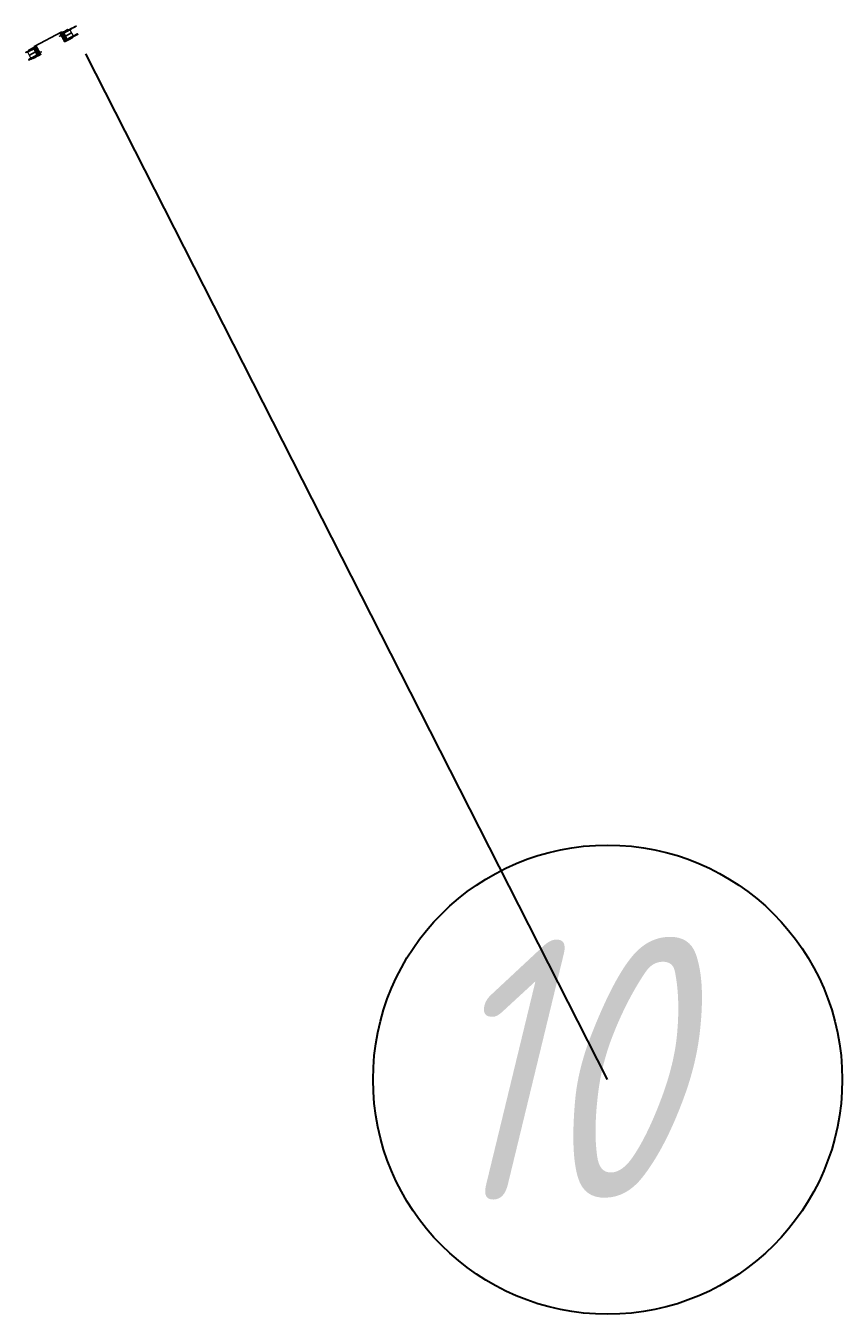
# Model space of a CAD drawing. Header units: metres. Extents: x 1285860 to 1560489, y -721344 to 834863.
# Tile 20 of 256: x 1305135 to 1306079, y 747188 to 748679. Entities that reach past the tile are written whole.
import ezdxf
from ezdxf.enums import TextEntityAlignment as Align

# ---------------------------------------------------------------- set-up
doc = ezdxf.new("R2010")
doc.units = ezdxf.units.M
doc.header["$LTSCALE"] = 0.2
doc.linetypes.add('DASHDOT2', pattern=[12.7, 6.35, -3.175, 0, -3.175])
doc.linetypes.add('HIDDEN2', pattern=[4.7625, 3.175, -1.5875])
doc.layers.get('0').update_dxf_attribs({"lineweight": 35})
doc.layers.add('!OIS-G-stoiki', color=90, linetype='Continuous')
doc.layers.add('!OIS-G-svai', color=55, linetype='Continuous')
for name, color, linetype, lineweight in [('!OIS-G-svai-osi', 30, 'DASHDOT2', 18), ('!OIS-K-osi', 30, 'DASHDOT2', 18), ('!OIS-K-razm', 10, 'Continuous', 20), ('!OIS-K-s0.5', 50, 'Continuous', 35)]:
    doc.layers.add(name, color=color, linetype=linetype, lineweight=lineweight)
doc.layers.add('!OIS-K-construct', color=125, linetype='Continuous', plot=False)
doc.styles.add('GOST-2.304_Type-B_italic', font='txt')
doc.styles.add('OIS_Ann', font='simplex.shx', dxfattribs={"width": 0.85, "oblique": 15, "height": 2.5})
doc.styles.add('Simplex', font='simplex.shx', dxfattribs={"width": 0.85, "oblique": 15})
doc.dimstyles.new('M200n', dxfattribs={"dimscale": 0.2, "dimtxt": 2.5, "dimasz": 2.5, "dimexe": 2, "dimexo": 0, "dimgap": 1, "dimtad": 1, "dimdec": 0, "dimlfac": 1000, "dimzin": 1, "dimdsep": 46, "dimtxsty": 'Simplex', "dimblk": 'ARCHTICK', "dimcen": 1.5, "dimdle": 2, "dimclrd": 256, "dimclre": 256, "dimclrt": 256, "dimazin": 0, "dimtfac": 1, "dimtdec": 0, "dimtmove": 0, "dimatfit": 3, "dimfxl": 1, "dimtolj": 1, "dimtzin": 9, "dimlwd": -1, "dimlwe": -1, "dimarcsym": 1})

# ---------------------------------------------------------------- blocks, each defined once
blk = doc.blocks.new('*U148')
at = {"layer": '!OIS-G-svai-osi'}
for p, q in [((0, 0.225), (0, -0.225)), ((0.225, 0), (-0.225, 0))]:
    blk.add_line(p, q, dxfattribs=at)
blk.add_lwpolyline([(-0.175, 0.175), (0.175, 0.175), (0.175, -0.175), (-0.175, -0.175)], close=True)
at = {"layer": '!OIS-K-construct', "style": 'OIS_Ann', "oblique": 15, "width": 0.85}
blk.add_text('ОП ', height=0.05, dxfattribs=at).set_placement((0, 0), align=Align.BOTTOM_RIGHT)
blk.add_text('СВ ', height=0.05, dxfattribs=at).set_placement((0, -0.1), align=Align.TOP_RIGHT)
blk.add_attdef('ОП_N', text='', height=0.05, dxfattribs=at).set_placement((0, 0), align=Align.BOTTOM_LEFT)
blk.add_attdef('СВ_N', text='', height=0.05, dxfattribs=at).set_placement((0, -0.1), align=Align.TOP_LEFT)
blk = doc.blocks.new('*U149')
at = {"layer": '!OIS-G-svai-osi'}
for p, q in [((0, 0.225), (0, -0.225)), ((0.225, 0), (-0.225, 0))]:
    blk.add_line(p, q, dxfattribs=at)
blk.add_lwpolyline([(-0.175, 0.175), (0.175, 0.175), (0.175, -0.175), (-0.175, -0.175)], close=True)
at = {"layer": '!OIS-K-construct', "style": 'OIS_Ann', "oblique": 15, "width": 0.85}
blk.add_text('ОП ', height=0.05, dxfattribs=at).set_placement((0, 0), align=Align.BOTTOM_RIGHT)
blk.add_text('СВ ', height=0.05, dxfattribs=at).set_placement((0, -0.1), align=Align.TOP_RIGHT)
blk.add_attdef('ОП_N', text='', height=0.05, dxfattribs=at).set_placement((0, 0), align=Align.BOTTOM_LEFT)
blk.add_attdef('СВ_N', text='', height=0.05, dxfattribs=at).set_placement((0, -0.1), align=Align.TOP_LEFT)
blk = doc.blocks.new('*U142')
at = {"layer": '!OIS-G-svai-osi'}
for p, q in [((0, 0.225), (0, -0.225)), ((0.225, 0), (-0.225, 0))]:
    blk.add_line(p, q, dxfattribs=at)
blk.add_lwpolyline([(-0.175, 0.175), (0.175, 0.175), (0.175, -0.175), (-0.175, -0.175)], close=True)
at = {"layer": '!OIS-K-construct', "style": 'OIS_Ann', "oblique": 15, "width": 0.85}
blk.add_text('ОП ', height=0.05, dxfattribs=at).set_placement((0, 0), align=Align.BOTTOM_RIGHT)
blk.add_text('СВ ', height=0.05, dxfattribs=at).set_placement((0, -0.1), align=Align.TOP_RIGHT)
blk.add_attdef('ОП_N', text='', height=0.05, dxfattribs=at).set_placement((0, 0), align=Align.BOTTOM_LEFT)
blk.add_attdef('СВ_N', text='', height=0.05, dxfattribs=at).set_placement((0, -0.1), align=Align.TOP_LEFT)
blk = doc.blocks.new('*U143')
at = {"layer": '!OIS-G-svai-osi'}
for p, q in [((0, 0.225), (0, -0.225)), ((0.225, 0), (-0.225, 0))]:
    blk.add_line(p, q, dxfattribs=at)
blk.add_lwpolyline([(-0.175, 0.175), (0.175, 0.175), (0.175, -0.175), (-0.175, -0.175)], close=True)
at = {"layer": '!OIS-K-construct', "style": 'OIS_Ann', "oblique": 15, "width": 0.85}
blk.add_text('ОП ', height=0.05, dxfattribs=at).set_placement((0, 0), align=Align.BOTTOM_RIGHT)
blk.add_text('СВ ', height=0.05, dxfattribs=at).set_placement((0, -0.1), align=Align.TOP_RIGHT)
blk.add_attdef('ОП_N', text='', height=0.05, dxfattribs=at).set_placement((0, 0), align=Align.BOTTOM_LEFT)
blk.add_attdef('СВ_N', text='', height=0.05, dxfattribs=at).set_placement((0, -0.1), align=Align.TOP_LEFT)
blk = doc.blocks.new('*U19')
at = {"layer": '!OIS-G-svai-osi'}
for p, q in [((0, 0.225), (0, -0.225)), ((0.225, 0), (-0.225, 0))]:
    blk.add_line(p, q, dxfattribs=at)
blk.add_lwpolyline([(-0.175, 0.175), (0.175, 0.175), (0.175, -0.175), (-0.175, -0.175)], close=True)
at = {"layer": '!OIS-K-construct', "style": 'OIS_Ann', "oblique": 15, "width": 0.85}
blk.add_text('ОП ', height=0.05, dxfattribs=at).set_placement((0, 0), align=Align.BOTTOM_RIGHT)
blk.add_text('СВ ', height=0.05, dxfattribs=at).set_placement((0, -0.1), align=Align.TOP_RIGHT)
blk.add_attdef('ОП_N', text='', height=0.05, dxfattribs=at).set_placement((0, 0), align=Align.BOTTOM_LEFT)
blk.add_attdef('СВ_N', text='', height=0.05, dxfattribs=at).set_placement((0, -0.1), align=Align.TOP_LEFT)
blk = doc.blocks.new('*U20')
at = {"layer": '!OIS-G-svai-osi'}
for p, q in [((0, 0.225), (0, -0.225)), ((0.225, 0), (-0.225, 0))]:
    blk.add_line(p, q, dxfattribs=at)
blk.add_lwpolyline([(-0.175, 0.175), (0.175, 0.175), (0.175, -0.175), (-0.175, -0.175)], close=True)
at = {"layer": '!OIS-K-construct', "style": 'OIS_Ann', "oblique": 15, "width": 0.85}
blk.add_text('ОП ', height=0.05, dxfattribs=at).set_placement((0, 0), align=Align.BOTTOM_RIGHT)
blk.add_text('СВ ', height=0.05, dxfattribs=at).set_placement((0, -0.1), align=Align.TOP_RIGHT)
blk.add_attdef('ОП_N', text='', height=0.05, dxfattribs=at).set_placement((0, 0), align=Align.BOTTOM_LEFT)
blk.add_attdef('СВ_N', text='', height=0.05, dxfattribs=at).set_placement((0, -0.1), align=Align.TOP_LEFT)
blk = doc.blocks.new('*U21')
at = {"layer": '!OIS-G-svai-osi'}
for p, q in [((0, 0.225), (0, -0.225)), ((0.225, 0), (-0.225, 0))]:
    blk.add_line(p, q, dxfattribs=at)
blk.add_lwpolyline([(-0.175, 0.175), (0.175, 0.175), (0.175, -0.175), (-0.175, -0.175)], close=True)
at = {"layer": '!OIS-K-construct', "style": 'OIS_Ann', "oblique": 15, "width": 0.85}
blk.add_text('ОП ', height=0.05, dxfattribs=at).set_placement((0, 0), align=Align.BOTTOM_RIGHT)
blk.add_text('СВ ', height=0.05, dxfattribs=at).set_placement((0, -0.1), align=Align.TOP_RIGHT)
blk.add_attdef('ОП_N', text='', height=0.05, dxfattribs=at).set_placement((0, 0), align=Align.BOTTOM_LEFT)
blk.add_attdef('СВ_N', text='', height=0.05, dxfattribs=at).set_placement((0, -0.1), align=Align.TOP_LEFT)
blk = doc.blocks.new('*U22')
at = {"layer": '!OIS-G-svai-osi'}
for p, q in [((0, 0.225), (0, -0.225)), ((0.225, 0), (-0.225, 0))]:
    blk.add_line(p, q, dxfattribs=at)
blk.add_lwpolyline([(-0.175, 0.175), (0.175, 0.175), (0.175, -0.175), (-0.175, -0.175)], close=True)
at = {"layer": '!OIS-K-construct', "style": 'OIS_Ann', "oblique": 15, "width": 0.85}
blk.add_text('ОП ', height=0.05, dxfattribs=at).set_placement((0, 0), align=Align.BOTTOM_RIGHT)
blk.add_text('СВ ', height=0.05, dxfattribs=at).set_placement((0, -0.1), align=Align.TOP_RIGHT)
blk.add_attdef('ОП_N', text='', height=0.05, dxfattribs=at).set_placement((0, 0), align=Align.BOTTOM_LEFT)
blk.add_attdef('СВ_N', text='', height=0.05, dxfattribs=at).set_placement((0, -0.1), align=Align.TOP_LEFT)
blk = doc.blocks.new('*U25')
at = {"layer": '!OIS-G-svai-osi'}
for p, q in [((0, 0.225), (0, -0.225)), ((0.225, 0), (-0.225, 0))]:
    blk.add_line(p, q, dxfattribs=at)
blk.add_lwpolyline([(-0.175, 0.175), (0.175, 0.175), (0.175, -0.175), (-0.175, -0.175)], close=True)
at = {"layer": '!OIS-K-construct', "style": 'OIS_Ann', "oblique": 15, "width": 0.85}
blk.add_text('ОП ', height=0.05, dxfattribs=at).set_placement((0, 0), align=Align.BOTTOM_RIGHT)
blk.add_text('СВ ', height=0.05, dxfattribs=at).set_placement((0, -0.1), align=Align.TOP_RIGHT)
blk.add_attdef('ОП_N', text='', height=0.05, dxfattribs=at).set_placement((0, 0), align=Align.BOTTOM_LEFT)
blk.add_attdef('СВ_N', text='', height=0.05, dxfattribs=at).set_placement((0, -0.1), align=Align.TOP_LEFT)
blk = doc.blocks.new('*U26')
at = {"layer": '!OIS-G-svai-osi'}
for p, q in [((0, 0.225), (0, -0.225)), ((0.225, 0), (-0.225, 0))]:
    blk.add_line(p, q, dxfattribs=at)
blk.add_lwpolyline([(-0.175, 0.175), (0.175, 0.175), (0.175, -0.175), (-0.175, -0.175)], close=True)
at = {"layer": '!OIS-K-construct', "style": 'OIS_Ann', "oblique": 15, "width": 0.85}
blk.add_text('ОП ', height=0.05, dxfattribs=at).set_placement((0, 0), align=Align.BOTTOM_RIGHT)
blk.add_text('СВ ', height=0.05, dxfattribs=at).set_placement((0, -0.1), align=Align.TOP_RIGHT)
blk.add_attdef('ОП_N', text='', height=0.05, dxfattribs=at).set_placement((0, 0), align=Align.BOTTOM_LEFT)
blk.add_attdef('СВ_N', text='', height=0.05, dxfattribs=at).set_placement((0, -0.1), align=Align.TOP_LEFT)
blk = doc.blocks.new('*U145')
at = {"layer": '!OIS-G-svai-osi'}
for p, q in [((0, 0.225), (0, -0.225)), ((0.225, 0), (-0.225, 0))]:
    blk.add_line(p, q, dxfattribs=at)
blk.add_lwpolyline([(-0.175, 0.175), (0.175, 0.175), (0.175, -0.175), (-0.175, -0.175)], close=True)
at = {"layer": '!OIS-K-construct', "style": 'OIS_Ann', "oblique": 15, "width": 0.85}
blk.add_text('ОП ', height=0.05, dxfattribs=at).set_placement((0, 0), align=Align.BOTTOM_RIGHT)
blk.add_text('СВ ', height=0.05, dxfattribs=at).set_placement((0, -0.1), align=Align.TOP_RIGHT)
blk.add_attdef('ОП_N', text='', height=0.05, dxfattribs=at).set_placement((0, 0), align=Align.BOTTOM_LEFT)
blk.add_attdef('СВ_N', text='', height=0.05, dxfattribs=at).set_placement((0, -0.1), align=Align.TOP_LEFT)
blk = doc.blocks.new('*U146')
at = {"layer": '!OIS-G-svai-osi'}
for p, q in [((0, 0.225), (0, -0.225)), ((0.225, 0), (-0.225, 0))]:
    blk.add_line(p, q, dxfattribs=at)
blk.add_lwpolyline([(-0.175, 0.175), (0.175, 0.175), (0.175, -0.175), (-0.175, -0.175)], close=True)
at = {"layer": '!OIS-K-construct', "style": 'OIS_Ann', "oblique": 15, "width": 0.85}
blk.add_text('ОП ', height=0.05, dxfattribs=at).set_placement((0, 0), align=Align.BOTTOM_RIGHT)
blk.add_text('СВ ', height=0.05, dxfattribs=at).set_placement((0, -0.1), align=Align.TOP_RIGHT)
blk.add_attdef('ОП_N', text='', height=0.05, dxfattribs=at).set_placement((0, 0), align=Align.BOTTOM_LEFT)
blk.add_attdef('СВ_N', text='', height=0.05, dxfattribs=at).set_placement((0, -0.1), align=Align.TOP_LEFT)
blk = doc.blocks.new('*U27')
at = {"layer": '!OIS-G-svai-osi'}
for p, q in [((0, 0.225), (0, -0.225)), ((0.225, 0), (-0.225, 0))]:
    blk.add_line(p, q, dxfattribs=at)
blk.add_lwpolyline([(-0.175, 0.175), (0.175, 0.175), (0.175, -0.175), (-0.175, -0.175)], close=True)
at = {"layer": '!OIS-K-construct', "style": 'OIS_Ann', "oblique": 15, "width": 0.85}
blk.add_text('ОП ', height=0.05, dxfattribs=at).set_placement((0, 0), align=Align.BOTTOM_RIGHT)
blk.add_text('СВ ', height=0.05, dxfattribs=at).set_placement((0, -0.1), align=Align.TOP_RIGHT)
blk.add_attdef('ОП_N', text='', height=0.05, dxfattribs=at).set_placement((0, 0), align=Align.BOTTOM_LEFT)
blk.add_attdef('СВ_N', text='', height=0.05, dxfattribs=at).set_placement((0, -0.1), align=Align.TOP_LEFT)
blk = doc.blocks.new('*U28')
at = {"layer": '!OIS-G-svai-osi'}
for p, q in [((0, 0.225), (0, -0.225)), ((0.225, 0), (-0.225, 0))]:
    blk.add_line(p, q, dxfattribs=at)
blk.add_lwpolyline([(-0.175, 0.175), (0.175, 0.175), (0.175, -0.175), (-0.175, -0.175)], close=True)
at = {"layer": '!OIS-K-construct', "style": 'OIS_Ann', "oblique": 15, "width": 0.85}
blk.add_text('ОП ', height=0.05, dxfattribs=at).set_placement((0, 0), align=Align.BOTTOM_RIGHT)
blk.add_text('СВ ', height=0.05, dxfattribs=at).set_placement((0, -0.1), align=Align.TOP_RIGHT)
blk.add_attdef('ОП_N', text='', height=0.05, dxfattribs=at).set_placement((0, 0), align=Align.BOTTOM_LEFT)
blk.add_attdef('СВ_N', text='', height=0.05, dxfattribs=at).set_placement((0, -0.1), align=Align.TOP_LEFT)
blk = doc.blocks.new('*U29')
at = {"layer": '!OIS-G-svai-osi'}
for p, q in [((0, 0.225), (0, -0.225)), ((0.225, 0), (-0.225, 0))]:
    blk.add_line(p, q, dxfattribs=at)
blk.add_lwpolyline([(-0.175, 0.175), (0.175, 0.175), (0.175, -0.175), (-0.175, -0.175)], close=True)
at = {"layer": '!OIS-K-construct', "style": 'OIS_Ann', "oblique": 15, "width": 0.85}
blk.add_text('ОП ', height=0.05, dxfattribs=at).set_placement((0, 0), align=Align.BOTTOM_RIGHT)
blk.add_text('СВ ', height=0.05, dxfattribs=at).set_placement((0, -0.1), align=Align.TOP_RIGHT)
blk.add_attdef('ОП_N', text='', height=0.05, dxfattribs=at).set_placement((0, 0), align=Align.BOTTOM_LEFT)
blk.add_attdef('СВ_N', text='', height=0.05, dxfattribs=at).set_placement((0, -0.1), align=Align.TOP_LEFT)
blk = doc.blocks.new('*U30')
at = {"layer": '!OIS-G-svai-osi'}
for p, q in [((0, 0.225), (0, -0.225)), ((0.225, 0), (-0.225, 0))]:
    blk.add_line(p, q, dxfattribs=at)
blk.add_lwpolyline([(-0.175, 0.175), (0.175, 0.175), (0.175, -0.175), (-0.175, -0.175)], close=True)
at = {"layer": '!OIS-K-construct', "style": 'OIS_Ann', "oblique": 15, "width": 0.85}
blk.add_text('ОП ', height=0.05, dxfattribs=at).set_placement((0, 0), align=Align.BOTTOM_RIGHT)
blk.add_text('СВ ', height=0.05, dxfattribs=at).set_placement((0, -0.1), align=Align.TOP_RIGHT)
blk.add_attdef('ОП_N', text='', height=0.05, dxfattribs=at).set_placement((0, 0), align=Align.BOTTOM_LEFT)
blk.add_attdef('СВ_N', text='', height=0.05, dxfattribs=at).set_placement((0, -0.1), align=Align.TOP_LEFT)
blk = doc.blocks.new('*U31')
at = {"layer": '!OIS-G-svai-osi'}
for p, q in [((0, 0.225), (0, -0.225)), ((0.225, 0), (-0.225, 0))]:
    blk.add_line(p, q, dxfattribs=at)
blk.add_lwpolyline([(-0.175, 0.175), (0.175, 0.175), (0.175, -0.175), (-0.175, -0.175)], close=True)
at = {"layer": '!OIS-K-construct', "style": 'OIS_Ann', "oblique": 15, "width": 0.85}
blk.add_text('ОП ', height=0.05, dxfattribs=at).set_placement((0, 0), align=Align.BOTTOM_RIGHT)
blk.add_text('СВ ', height=0.05, dxfattribs=at).set_placement((0, -0.1), align=Align.TOP_RIGHT)
blk.add_attdef('ОП_N', text='', height=0.05, dxfattribs=at).set_placement((0, 0), align=Align.BOTTOM_LEFT)
blk.add_attdef('СВ_N', text='', height=0.05, dxfattribs=at).set_placement((0, -0.1), align=Align.TOP_LEFT)
blk = doc.blocks.new('*U32')
at = {"layer": '!OIS-G-svai-osi'}
for p, q in [((0, 0.225), (0, -0.225)), ((0.225, 0), (-0.225, 0))]:
    blk.add_line(p, q, dxfattribs=at)
blk.add_lwpolyline([(-0.175, 0.175), (0.175, 0.175), (0.175, -0.175), (-0.175, -0.175)], close=True)
at = {"layer": '!OIS-K-construct', "style": 'OIS_Ann', "oblique": 15, "width": 0.85}
blk.add_text('ОП ', height=0.05, dxfattribs=at).set_placement((0, 0), align=Align.BOTTOM_RIGHT)
blk.add_text('СВ ', height=0.05, dxfattribs=at).set_placement((0, -0.1), align=Align.TOP_RIGHT)
blk.add_attdef('ОП_N', text='', height=0.05, dxfattribs=at).set_placement((0, 0), align=Align.BOTTOM_LEFT)
blk.add_attdef('СВ_N', text='', height=0.05, dxfattribs=at).set_placement((0, -0.1), align=Align.TOP_LEFT)
blk = doc.blocks.new('*U33')
at = {"layer": '!OIS-G-svai-osi'}
for p, q in [((0, 0.225), (0, -0.225)), ((0.225, 0), (-0.225, 0))]:
    blk.add_line(p, q, dxfattribs=at)
blk.add_lwpolyline([(-0.175, 0.175), (0.175, 0.175), (0.175, -0.175), (-0.175, -0.175)], close=True)
at = {"layer": '!OIS-K-construct', "style": 'OIS_Ann', "oblique": 15, "width": 0.85}
blk.add_text('ОП ', height=0.05, dxfattribs=at).set_placement((0, 0), align=Align.BOTTOM_RIGHT)
blk.add_text('СВ ', height=0.05, dxfattribs=at).set_placement((0, -0.1), align=Align.TOP_RIGHT)
blk.add_attdef('ОП_N', text='', height=0.05, dxfattribs=at).set_placement((0, 0), align=Align.BOTTOM_LEFT)
blk.add_attdef('СВ_N', text='', height=0.05, dxfattribs=at).set_placement((0, -0.1), align=Align.TOP_LEFT)
blk = doc.blocks.new('*U34')
at = {"layer": '!OIS-G-svai-osi'}
for p, q in [((0, 0.225), (0, -0.225)), ((0.225, 0), (-0.225, 0))]:
    blk.add_line(p, q, dxfattribs=at)
blk.add_lwpolyline([(-0.175, 0.175), (0.175, 0.175), (0.175, -0.175), (-0.175, -0.175)], close=True)
at = {"layer": '!OIS-K-construct', "style": 'OIS_Ann', "oblique": 15, "width": 0.85}
blk.add_text('ОП ', height=0.05, dxfattribs=at).set_placement((0, 0), align=Align.BOTTOM_RIGHT)
blk.add_text('СВ ', height=0.05, dxfattribs=at).set_placement((0, -0.1), align=Align.TOP_RIGHT)
blk.add_attdef('ОП_N', text='', height=0.05, dxfattribs=at).set_placement((0, 0), align=Align.BOTTOM_LEFT)
blk.add_attdef('СВ_N', text='', height=0.05, dxfattribs=at).set_placement((0, -0.1), align=Align.TOP_LEFT)
blk = doc.blocks.new('*U147')
at = {"layer": '!OIS-G-svai-osi'}
for p, q in [((0, 0.225), (0, -0.225)), ((0.225, 0), (-0.225, 0))]:
    blk.add_line(p, q, dxfattribs=at)
blk.add_lwpolyline([(-0.175, 0.175), (0.175, 0.175), (0.175, -0.175), (-0.175, -0.175)], close=True)
at = {"layer": '!OIS-K-construct', "style": 'OIS_Ann', "oblique": 15, "width": 0.85}
blk.add_text('ОП ', height=0.05, dxfattribs=at).set_placement((0, 0), align=Align.BOTTOM_RIGHT)
blk.add_text('СВ ', height=0.05, dxfattribs=at).set_placement((0, -0.1), align=Align.TOP_RIGHT)
blk.add_attdef('ОП_N', text='', height=0.05, dxfattribs=at).set_placement((0, 0), align=Align.BOTTOM_LEFT)
blk.add_attdef('СВ_N', text='', height=0.05, dxfattribs=at).set_placement((0, -0.1), align=Align.TOP_LEFT)
blk = doc.blocks.new('*U144')
at = {"layer": '!OIS-G-svai-osi'}
for p, q in [((0, 0.225), (0, -0.225)), ((0.225, 0), (-0.225, 0))]:
    blk.add_line(p, q, dxfattribs=at)
blk.add_lwpolyline([(-0.175, 0.175), (0.175, 0.175), (0.175, -0.175), (-0.175, -0.175)], close=True)
at = {"layer": '!OIS-K-construct', "style": 'OIS_Ann', "oblique": 15, "width": 0.85}
blk.add_text('ОП ', height=0.05, dxfattribs=at).set_placement((0, 0), align=Align.BOTTOM_RIGHT)
blk.add_text('СВ ', height=0.05, dxfattribs=at).set_placement((0, -0.1), align=Align.TOP_RIGHT)
blk.add_attdef('ОП_N', text='', height=0.05, dxfattribs=at).set_placement((0, 0), align=Align.BOTTOM_LEFT)
blk.add_attdef('СВ_N', text='', height=0.05, dxfattribs=at).set_placement((0, -0.1), align=Align.TOP_LEFT)
blk = doc.blocks.new('*U23')
at = {"layer": '!OIS-G-svai-osi'}
for p, q in [((0, 0.225), (0, -0.225)), ((0.225, 0), (-0.225, 0))]:
    blk.add_line(p, q, dxfattribs=at)
blk.add_lwpolyline([(-0.175, 0.175), (0.175, 0.175), (0.175, -0.175), (-0.175, -0.175)], close=True)
at = {"layer": '!OIS-K-construct', "style": 'OIS_Ann', "oblique": 15, "width": 0.85}
blk.add_text('ОП ', height=0.05, dxfattribs=at).set_placement((0, 0), align=Align.BOTTOM_RIGHT)
blk.add_text('СВ ', height=0.05, dxfattribs=at).set_placement((0, -0.1), align=Align.TOP_RIGHT)
blk.add_attdef('ОП_N', text='', height=0.05, dxfattribs=at).set_placement((0, 0), align=Align.BOTTOM_LEFT)
blk.add_attdef('СВ_N', text='', height=0.05, dxfattribs=at).set_placement((0, -0.1), align=Align.TOP_LEFT)
blk = doc.blocks.new('*U24')
at = {"layer": '!OIS-G-svai-osi'}
for p, q in [((0, 0.225), (0, -0.225)), ((0.225, 0), (-0.225, 0))]:
    blk.add_line(p, q, dxfattribs=at)
blk.add_lwpolyline([(-0.175, 0.175), (0.175, 0.175), (0.175, -0.175), (-0.175, -0.175)], close=True)
at = {"layer": '!OIS-K-construct', "style": 'OIS_Ann', "oblique": 15, "width": 0.85}
blk.add_text('ОП ', height=0.05, dxfattribs=at).set_placement((0, 0), align=Align.BOTTOM_RIGHT)
blk.add_text('СВ ', height=0.05, dxfattribs=at).set_placement((0, -0.1), align=Align.TOP_RIGHT)
blk.add_attdef('ОП_N', text='', height=0.05, dxfattribs=at).set_placement((0, 0), align=Align.BOTTOM_LEFT)
blk.add_attdef('СВ_N', text='', height=0.05, dxfattribs=at).set_placement((0, -0.1), align=Align.TOP_LEFT)
blk = doc.blocks.new('A$Cf9e7e406')
at = {"layer": '!OIS-K-s0.5', "linetype": 'HIDDEN2', "lineweight": 0}
blk.add_lwpolyline([(-3.8, 0), (3.8, 0), (3.8, 6.3), (5.7, 6.3), (5.7, 0), (5.7, 0), (5.7, -4), (-5.7, -4), (-5.7, 0), (-5.7, 6.3), (-3.8, 6.3)], close=True, dxfattribs=at)
at = {"layer": '!OIS-G-svai', "rotation": 270.000000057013}
for name, p in [('*U24', (-5.3, 5.9)), ('*U144', (-5.3, 4.8)), ('*U144', (-5.3, 3.8)), ('*U34', (-5.3, 2.7)), ('*U32', (-5.3, 1.7)), ('*U30', (-5.3, 0.6)), ('*U23', (-4.2, 5.9)), ('*U147', (-4.2, 4.8)), ('*U147', (-4.2, 3.8)), ('*U33', (-4.2, 2.7)), ('*U31', (-4.2, 1.7)), ('*U29', (-4.2, 0.6)), ('*U28', (4.2, 5.9)), ('*U146', (4.2, 4.8)), ('*U146', (4.2, 3.8)), ('*U26', (4.2, 2.7)), ('*U22', (4.2, 1.7)), ('*U20', (4.2, 0.6)), ('*U27', (5.2, 5.9)), ('*U145', (5.2, 4.8)), ('*U145', (5.2, 3.8)), ('*U25', (5.2, 2.7)), ('*U21', (5.2, 1.7)), ('*U19', (5.2, 0.6))]:
    blk.add_blockref(name, p, dxfattribs=at).add_auto_attribs({'ОП_N': '01', 'СВ_N': '01'})
at = {"layer": '!OIS-G-svai'}
for name, p in [('*U143', (-5.3, -0.4)), ('*U142', (-5.3, -1.5)), ('*U149', (-5.3, -2.5)), ('*U148', (-5.3, -3.6)), ('*U143', (-4.2, -0.4)), ('*U142', (-4.2, -1.5)), ('*U149', (-4.2, -2.5)), ('*U148', (-4.2, -3.6)), ('*U143', (-3.1, -0.4)), ('*U142', (-3.1, -1.5)), ('*U149', (-3.1, -2.5)), ('*U148', (-3.1, -3.6)), ('*U143', (-2.1, -0.4)), ('*U142', (-2.1, -1.5)), ('*U149', (-2.1, -2.5)), ('*U148', (-2.1, -3.6)), ('*U143', (-1, -0.4)), ('*U142', (-1, -1.5)), ('*U149', (-1, -2.5)), ('*U148', (-1, -3.6)), ('*U143', (0, -0.4)), ('*U142', (0, -1.5)), ('*U149', (0, -2.5)), ('*U148', (0, -3.6)), ('*U143', (1.1, -0.4)), ('*U142', (1.1, -1.5)), ('*U149', (1.1, -2.5)), ('*U148', (1.1, -3.6)), ('*U143', (2.1, -0.4)), ('*U142', (2.1, -1.5)), ('*U149', (2.1, -2.5)), ('*U148', (2.1, -3.6)), ('*U143', (3.2, -0.4)), ('*U142', (3.2, -1.5)), ('*U149', (3.2, -2.5)), ('*U148', (3.2, -3.6)), ('*U143', (4.2, -0.4)), ('*U142', (4.2, -1.5)), ('*U149', (4.2, -2.5)), ('*U148', (4.2, -3.6)), ('*U143', (5.2, -0.4)), ('*U142', (5.2, -1.5)), ('*U149', (5.2, -2.5)), ('*U148', (5.2, -3.6))]:
    blk.add_blockref(name, p, dxfattribs=at).add_auto_attribs({'ОП_N': '01', 'СВ_N': '01'})
blk = doc.blocks.new('устой')
at = {"layer": '!OIS-G-stoiki'}
for points in [[(-1, 3), (0.8, 3), (0.8, 3), (0.8, 1.6), (0.8, 1.5), (-1, 1.5)], [(-1, -1.5), (0.8, -1.5), (0.8, -1.5), (0.8, -2.9), (0.8, -3), (-1, -3)]]:
    blk.add_lwpolyline(points, dxfattribs=at)
for points in [[(-0.5, 2.8), (-0.5, 1.8), (0.5, 1.8), (0.5, 2.8)], [(-0.5, -1.7), (-0.5, -2.7), (0.5, -2.7), (0.5, -1.7)]]:
    blk.add_lwpolyline(points, close=True, dxfattribs=at)
at = {"layer": '!OIS-K-osi'}
for p, q in [((1, 2.3), (-1.2, 2.3)), ((1, -2.2), (-1.2, -2.2))]:
    blk.add_line(p, q, dxfattribs=at)
blk.add_lwpolyline([(0, -5.3), (0, 5.3)], dxfattribs=at)
at = {"layer": '!OIS-K-razm'}
blk.add_lwpolyline([(-1.8, 4), (-1.8, -4), (-9.8, -4), (-9.8, 4)], close=True, dxfattribs=at)
at = {"layer": '!OIS-K-razm', "color": 90}
for points in [[(-1.8, 4), (-2, 4), (-2, -4), (-1.8, -4)], [(-1.2, -4.9), (-1.8, -4.9), (-1.8, 4.9), (-1.2, 4.9)]]:
    blk.add_lwpolyline(points, dxfattribs=at)
at = {"color": 10, "linetype": 'HIDDEN2'}
for points in [[(-1.8, 4.1), (-8.1, 4.1), (-8.1, 4.9), (-1.8, 4.9)], [(-1.2, -4.9), (-1.2, 4.9)], [(-1, 1.5), (-1.2, 1.5), (-1.2, 3), (-1, 3)], [(-1.8, -4.1), (-8.1, -4.1), (-8.1, -4.9), (-1.8, -4.9)], [(-1, -3), (-1.2, -3), (-1.2, -1.5), (-1, -1.5)]]:
    blk.add_lwpolyline(points, dxfattribs=at)
at = {"color": 10}
for points in [[(0.7, 5.3), (1.3, 5.3)], [(0.7, 4.2), (1.3, 4.2)], [(0.7, 3.2), (1.3, 3.2)], [(0.7, 2.1), (1.3, 2.1)], [(0.7, 1.1), (1.3, 1.1)], [(0.7, 0), (1.3, 0)], [(1.3, 5.3), (1.1, 5.4)], [(1.3, 5.3), (1.1, 5.1)], [(1.3, 4.2), (1.1, 4.3)], [(1.3, 4.2), (1.1, 4.1)], [(1.3, 3.2), (1.1, 3.3)], [(1.3, 3.2), (1.1, 3)], [(1.3, 2.1), (1.1, 2.2)], [(1.3, 2.1), (1.1, 2)], [(1.3, 1.1), (1.1, 1.2)], [(1.3, 1.1), (1.1, 0.9)], [(1.3, 0), (1.1, 0.1)], [(1.3, 0), (1.1, -0.1)], [(1.8, 5.3), (2.4, 5.3)], [(1.8, 4.2), (2.4, 4.2)], [(1.8, 3.2), (2.4, 3.2)], [(1.8, 2.1), (2.4, 2.1)], [(1.8, 1.1), (2.4, 1.1)], [(1.8, 0), (2.4, 0)], [(2.4, 5.3), (2.2, 5.4)], [(2.4, 5.3), (2.2, 5.1)], [(2.4, 4.2), (2.2, 4.3)], [(2.4, 4.2), (2.2, 4.1)], [(2.4, 3.2), (2.2, 3.3)], [(2.4, 3.2), (2.2, 3)], [(2.4, 2.1), (2.2, 2.2)], [(2.4, 2.1), (2.2, 2)], [(2.4, 1.1), (2.2, 1.2)], [(2.4, 1.1), (2.2, 0.9)], [(2.4, 0), (2.2, 0.1)], [(2.4, 0), (2.2, -0.1)], [(0.7, -1), (1.3, -1)], [(0.7, -2.1), (1.3, -2.1)], [(0.7, -3.1), (1.3, -3.1)], [(0.7, -4.2), (1.3, -4.2)], [(0.7, -5.3), (1.3, -5.3)], [(1.3, -1), (1.1, -0.9)], [(1.3, -1), (1.1, -1.2)], [(1.3, -2.1), (1.1, -2)], [(1.3, -2.1), (1.1, -2.2)], [(1.3, -3.1), (1.1, -3)], [(1.3, -3.1), (1.1, -3.3)], [(1.3, -4.2), (1.1, -4.1)], [(1.3, -4.2), (1.1, -4.3)], [(1.3, -5.3), (1.1, -5.1)], [(1.3, -5.3), (1.1, -5.4)], [(1.8, -1), (2.4, -1)], [(1.8, -2.1), (2.4, -2.1)], [(1.8, -3.1), (2.4, -3.1)], [(1.8, -4.2), (2.4, -4.2)], [(1.8, -5.3), (2.4, -5.3)], [(2.4, -1), (2.2, -0.9)], [(2.4, -1), (2.2, -1.2)], [(2.4, -2.1), (2.2, -2)], [(2.4, -2.1), (2.2, -2.2)], [(2.4, -3.1), (2.2, -3)], [(2.4, -3.1), (2.2, -3.3)], [(2.4, -4.2), (2.2, -4.1)], [(2.4, -4.2), (2.2, -4.3)], [(2.4, -5.3), (2.2, -5.1)], [(2.4, -5.3), (2.2, -5.4)]]:
    blk.add_lwpolyline(points, dxfattribs=at)
at = {"color": 90, "linetype": 'Continuous', "lineweight": 0}
for points in [[(-1.2, 4), (-1.4, 4), (-1.6, 4), (-1.8, 4)], [(-1.2, 4.9), (-1.1, 4.9), (-1, 4.9), (-1, 4.9)], [(-1, 4), (-1, 4), (-1.1, 4), (-1.2, 4)], [(-1, 4.9), (-1, 4.6), (-1, 4.3), (-1, 4)], [(-1.2, -4), (-1.4, -4), (-1.6, -4), (-1.8, -4)], [(-1, -4), (-1, -4), (-1.1, -4), (-1.2, -4)], [(-1.2, -4.9), (-1.1, -4.9), (-1, -4.9), (-1, -4.9)], [(-1, -4.9), (-1, -4.6), (-1, -4.3), (-1, -4)]]:
    blk.add_open_spline(points, degree=3, dxfattribs=at)
for points, knots in [([(-1.3, -4), (-1.3, -3.3), (-1.3, -2.7), (-1.3, -1.3), (-1.3, -0.7), (-1.3, 0), (-1.3, 0.7), (-1.3, 1.3), (-1.3, 2.7), (-1.3, 3.3), (-1.3, 4)], [0, 0, 0, 0, 2.000347, 2.000347, 4.00069, 4.00069, 4.00069, 6.001037, 6.001037, 8.00138, 8.00138, 8.00138, 8.00138]), ([(-1.2, 4), (-1.2, 3.3), (-1.2, 2.7), (-1.2, 1.3), (-1.2, 0.7), (-1.2, 0), (-1.2, -0.7), (-1.2, -1.3), (-1.2, -2.7), (-1.2, -3.3), (-1.2, -4)], [0, 0, 0, 0, 2.000433, 2.000433, 4.000689, 4.000689, 4.000689, 6.001122, 6.001122, 8.001379, 8.001379, 8.001379, 8.001379]), ([(-1, 4), (-1, 2.7), (-1, 1.3), (-1, 0), (-1, -1.3), (-1, -2.7), (-1, -4)], [0, 0, 0, 0, 4.000688, 4.000688, 4.000688, 8.001376, 8.001376, 8.001376, 8.001376])]:
    blk.add_open_spline(points, degree=3, knots=knots, dxfattribs=at)
at = {"layer": '!OIS-K-razm', "rotation": 90}
blk.add_blockref('A$Cf9e7e406', (-1.8, 0), dxfattribs=at)
blk = doc.blocks.new('_ArchTick')
at = {"color": 0, "linetype": 'ByBlock', "const_width": 0.15}
blk.add_lwpolyline([(-0.5, -0.5), (0.5, 0.5)], dxfattribs=at)
blk = doc.blocks.new('*D58')
at = {"layer": '!OIS-K-construct', "transparency": 16777216}
for p, q in [((1305176.5, 748671.7), (1305144.3, 748654.8)), ((1305179.1, 748666.1), (1305176, 748671.9)), ((1305147.5, 748649.5), (1305144.5, 748655.3))]:
    blk.add_line(p, q, dxfattribs=at)
at = {"layer": 'Defpoints', "color": 0, "transparency": 16777216}
for p in [(1305179.1, 748666.1), (1305144.7, 748654.9), (1305147.5, 748649.5)]:
    blk.add_point(p, dxfattribs=at)
at = {"layer": '!OIS-K-construct', "transparency": 16777216, "xscale": 0.5, "yscale": 0.5, "zscale": 0.5}
for p, rotation in [((1305176.2, 748671.5), 27.74676811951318), ((1305144.7, 748654.9), 207.7467681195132)]:
    blk.add_blockref('_ArchTick', p, dxfattribs=dict(at, rotation=rotation))
at = {"layer": '!OIS-K-construct', "transparency": 16777216, "insert": (1305160.2, 748663.6), "char_height": 0.5, "attachment_point": 5, "rotation": 27.7468, "style": 'Simplex'}
blk.add_mtext('\\A1;35600', dxfattribs=at)
blk = doc.blocks.new('*D59')
at = {"layer": '!OIS-K-construct', "transparency": 16777216}
for p, q in [((1305149.1, 748647.9), (1305152.9, 748648.9)), ((1305149.7, 748647.3), (1305149.4, 748648.4)), ((1305152.7, 748648.1), (1305152.5, 748649.2))]:
    blk.add_line(p, q, dxfattribs=at)
at = {"layer": 'Defpoints', "color": 0, "transparency": 16777216}
for p in [(1305149.7, 748647.3), (1305152.6, 748648.8), (1305152.7, 748648.1)]:
    blk.add_point(p, dxfattribs=at)
at = {"layer": '!OIS-K-construct', "transparency": 16777216, "xscale": 0.5, "yscale": 0.5, "zscale": 0.5}
for p, rotation in [((1305149.5, 748648), 194.394227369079), ((1305152.6, 748648.8), 14.39422736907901)]:
    blk.add_blockref('_ArchTick', p, dxfattribs=dict(at, rotation=rotation))
at = {"layer": '!OIS-K-construct', "transparency": 16777216, "insert": (1305150.9, 748648.8), "char_height": 0.5, "attachment_point": 5, "rotation": 14.3942, "style": 'Simplex'}
blk.add_mtext('\\A1;3176', dxfattribs=at)
blk = doc.blocks.new('*D60')
at = {"layer": '!OIS-K-construct', "transparency": 16777216}
for p, q in [((1305177.5, 748667.7), (1305173.6, 748666.7)), ((1305173.9, 748667.5), (1305174.1, 748666.5)), ((1305176.9, 748668.3), (1305177.2, 748667.3))]:
    blk.add_line(p, q, dxfattribs=at)
at = {"layer": 'Defpoints', "color": 0, "transparency": 16777216}
for p in [(1305173.9, 748667.5), (1305174, 748666.8), (1305176.9, 748668.3)]:
    blk.add_point(p, dxfattribs=at)
at = {"layer": '!OIS-K-construct', "transparency": 16777216, "xscale": 0.5, "yscale": 0.5, "zscale": 0.5}
for p, rotation in [((1305174, 748666.8), 194.5603781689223), ((1305177.1, 748667.6), 14.56037816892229)]:
    blk.add_blockref('_ArchTick', p, dxfattribs=dict(at, rotation=rotation))
at = {"layer": '!OIS-K-construct', "transparency": 16777216, "insert": (1305175.4, 748667.7), "char_height": 0.5, "attachment_point": 5, "rotation": 14.5604, "style": 'Simplex'}
blk.add_mtext('\\A1;3177', dxfattribs=at)

msp = doc.modelspace()

# ---------------------------------------------------------------- linework, layer by layer
at = {"layer": '!OIS-K-construct'}
for p, q in [((1305177.1049, 748665.0302), (1305187.7428, 748670.6263)), ((1305138.8544, 748644.9084), (1305149.4922, 748650.5045))]:
    msp.add_line(p, q, dxfattribs=at)
at = {"layer": '!OIS-K-razm', "color": 90}
for points, knots in [([(1305178.3637, 748671.2291), (1305179.5773, 748671.8675), (1305180.791, 748672.5059), (1305183.2182, 748673.7828), (1305184.4319, 748674.4212), (1305186.8591, 748675.6981), (1305188.0728, 748676.3365), (1305190.5001, 748677.6134), (1305191.7137, 748678.2519), (1305192.9274, 748678.8903)], [0.010001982, 0.010001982, 0.010001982, 0.010001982, 4.12475106, 4.12475106, 8.239499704, 8.239499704, 12.354251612, 12.354251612, 16.469016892, 16.469016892, 16.469016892, 16.469016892]), ([(1305193.3464, 748678.0938), (1305193.2201, 748678.0274), (1305192.258, 748677.5213), (1305190.0423, 748676.3557), (1305186.6993, 748674.5971), (1305182.9385, 748672.6187), (1305180.2996, 748671.2305), (1305178.9144, 748670.5018), (1305178.7827, 748670.4325)], [23.655760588, 23.655760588, 23.655760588, 23.655760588, 24.08398759, 26.917529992, 31.167842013, 35.418154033, 39.668466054, 40.114779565, 40.114779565, 40.114779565, 40.114779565]), ([(1305194.5311, 748669.6776), (1305194.4156, 748669.6169), (1305193.0466, 748668.8967), (1305190.4238, 748667.517), (1305186.663, 748665.5386), (1305184.0241, 748664.1504), (1305182.6389, 748663.4217), (1305182.5072, 748663.3524)], [26.52609171, 26.52609171, 26.52609171, 26.52609171, 26.917526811, 31.167839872, 35.418152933, 39.668465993, 40.114779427, 40.114779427, 40.114779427, 40.114779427]), ([(1305182.9262, 748662.5559), (1305184.9302, 748663.6101), (1305186.9342, 748664.6643), (1305189.9401, 748666.2456), (1305190.9421, 748666.7727), (1305192.9461, 748667.8269), (1305193.9481, 748668.354), (1305194.9501, 748668.8811)], [0.010001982, 0.010001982, 0.010001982, 0.010001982, 6.804342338, 6.804342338, 10.201514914, 10.201514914, 13.598691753, 13.598691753, 13.598691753, 13.598691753]), ([(1305193.067, 748678.6248), (1305193.1136, 748678.5363), (1305193.1601, 748678.4478), (1305193.2067, 748678.3593), (1305193.2533, 748678.2708), (1305193.2998, 748678.1823), (1305193.3464, 748678.0938)], [0.3060600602, 0.3060600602, 0.3060600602, 0.3060600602, 0.6061189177, 0.6061189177, 0.6061189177, 0.9061778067, 0.9061778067, 0.9061778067, 0.9061778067]), ([(1305144.0899, 748652.1823), (1305143.6677, 748651.9602), (1305142.4097, 748651.2984), (1305140.316, 748650.197), (1305138.6445, 748649.3177), (1305136.9731, 748648.4384), (1305136.0819, 748647.9696), (1305135.1907, 748647.5008), (1305135.1353, 748647.4717)], [79.322866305, 79.322866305, 79.322866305, 79.322866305, 80.754392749, 83.587928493, 86.421464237, 86.421464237, 89.254999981, 89.442938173, 89.442938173, 89.442938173, 89.442938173]), ([(1305147.8144, 748645.1022), (1305147.3922, 748644.88), (1305146.1342, 748644.2183), (1305144.0405, 748643.1169), (1305142.369, 748642.2376), (1305140.6976, 748641.3583), (1305139.4952, 748640.7258), (1305138.2928, 748640.0933), (1305137.9262, 748639.9004)], [79.322866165, 79.322866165, 79.322866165, 79.322866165, 80.754392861, 83.587929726, 86.421466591, 86.421466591, 89.255003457, 90.498040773, 90.498040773, 90.498040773, 90.498040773]), ([(1305138.3452, 748639.1039), (1305139.9933, 748639.9709), (1305141.6413, 748640.8378), (1305144.9373, 748642.5717), (1305146.5854, 748643.4387), (1305148.2334, 748644.3056)], [10.799323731, 10.799323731, 10.799323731, 10.799323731, 16.386907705, 16.386907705, 21.974502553, 21.974502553, 21.974502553, 21.974502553])]:
    msp.add_open_spline(points, degree=3, knots=knots, dxfattribs=at)
for points in [[(1305192.9274, 748678.8903), (1305192.9739, 748678.8018), (1305193.0205, 748678.7133), (1305193.067, 748678.6248)], [(1305194.5311, 748669.6776), (1305194.5776, 748669.5891), (1305194.6242, 748669.5006), (1305194.6708, 748669.4121)], [(1305194.6708, 748669.4121), (1305194.7639, 748669.2351), (1305194.857, 748669.0581), (1305194.9501, 748668.8811)], [(1305134.7163, 748648.2682), (1305137.7011, 748649.8384), (1305140.686, 748651.4086), (1305143.6709, 748652.9788)], [(1305134.9956, 748647.7372), (1305134.9025, 748647.9142), (1305134.8094, 748648.0912), (1305134.7163, 748648.2682)], [(1305135.1353, 748647.4717), (1305135.0887, 748647.5602), (1305135.0422, 748647.6487), (1305134.9956, 748647.7372)], [(1305137.9262, 748639.9004), (1305137.9728, 748639.8119), (1305138.0193, 748639.7234), (1305138.0659, 748639.6349)], [(1305138.0659, 748639.6349), (1305138.159, 748639.4579), (1305138.2521, 748639.2809), (1305138.3452, 748639.1039)]]:
    msp.add_open_spline(points, degree=3, dxfattribs=at)
at = {"layer": '!OIS-K-s0.5', "color": 10, "linetype": 'HIDDEN2', "lineweight": 0}
for points in [[(1305178.3637, 748671.2291), (1305192.9274, 748678.8903), (1305193.1136, 748678.5363), (1305178.5499, 748670.8751)], [(1305182.74, 748662.9099), (1305194.7639, 748669.2351), (1305194.9501, 748668.8811), (1305182.9262, 748662.5559)], [(1305134.7163, 748648.2682), (1305143.6709, 748652.9788), (1305143.8571, 748652.6248), (1305134.9025, 748647.9142)], [(1305138.159, 748639.4579), (1305148.0472, 748644.6597), (1305148.2334, 748644.3056), (1305138.3452, 748639.1039)]]:
    msp.add_lwpolyline(points, close=True, dxfattribs=at)
at = {"layer": 'Defpoints', "color": 250, "lineweight": 30}
msp.add_lwpolyline([(1305807.9784, 747459.4216), (1305204.353, 748646.3766)], dxfattribs=at)
msp.add_circle((1305807.9784, 747459.4216), 271.4519, dxfattribs=at)

# ---------------------------------------------------------------- block references
at = {"layer": '!OIS-K-razm'}
for p, rotation in [((1305179.052, 748666.0545), 207.7467681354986), ((1305147.5452, 748649.4802), 27.74676811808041)]:
    msp.add_blockref('устой', p, dxfattribs=dict(at, rotation=rotation))

# ---------------------------------------------------------------- texts
at = {"layer": 'Defpoints', "color": 3, "lineweight": 30, "style": 'GOST-2.304_Type-B_italic'}
msp.add_text('10', height=300, rotation=1.3706849, dxfattribs=at).set_placement((1305601.7383, 747317.9265))

# ---------------------------------------------------------------- dimensions: what is measured, and where the dimension line sits
at = {"layer": '!OIS-K-construct'}
for p1, p2, distance, picture, middle in [((1305179.052, 748666.0545), (1305147.5452, 748649.4802), -6.1666, '*D58', (1305160.2181, 748663.6231)), ((1305176.9263, 748668.2695), (1305173.851, 748667.4707), 0.6443, '*D60', (1305175.4375, 748667.6821)), ((1305149.6709, 748647.2652), (1305152.7474, 748648.0548), 0.7463, '*D59', (1305150.9117, 748648.8187))]:
    dim = msp.add_aligned_dim(p1=p1, p2=p2, distance=distance, dimstyle='M200n', dxfattribs=at)
    dim.commit()
    dim.dimension.update_dxf_attribs({"geometry": picture, "text_midpoint": middle})

doc.saveas('drawing.dxf')
